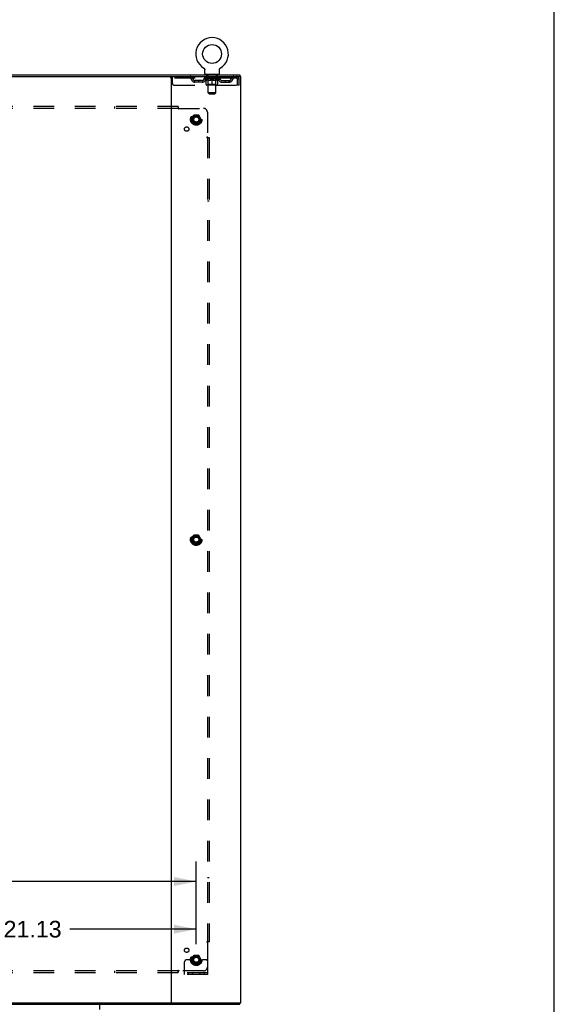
# Model space of a CAD drawing. Header units: inches. Extents: x 0 to 243, y 0 to 157.
# Tile 37 of 37: x 208 to 243, y 56 to 119. Entities that reach past the tile are written whole.
import ezdxf

# ---------------------------------------------------------------- set-up
doc = ezdxf.new("R2010")
doc.units = ezdxf.units.IN
doc.header["$LTSCALE"] = 13.357143
doc.header["$MEASUREMENT"] = 0
doc.linetypes.add('HIDDEN', pattern=[0.2, 0.1, -0.1])
doc.layers.get('0').update_dxf_attribs({"linetype": 'CONTINUOUS'})
for name, color, linetype in [('DEFAULT_2', 8, 'HIDDEN'), ('DIMENSIONS', 7, 'CONTINUOUS'), ('SUBPANEL', 7, 'CONTINUOUS')]:
    doc.layers.add(name, color=color, linetype=linetype)
doc.styles.get("Standard").update_dxf_attribs({"font": 'arial.ttf'})
doc.dimstyles.new('DIMSTYLE_1', dxfattribs={"dimtxt": 1.071429, "dimasz": 1.428571, "dimexe": 0.09, "dimexo": 0.07, "dimgap": 0.0375, "dimtad": 0, "dimtih": 1, "dimtoh": 1, "dimzin": 4, "dimdsep": 46, "dimtxsty": 'Standard', "dimblk": '_FILLED', "dimblk1": '_FILLED', "dimblk2": '_FILLED', "dimcen": 0.09, "dimadec": 3, "dimazin": 1, "dimtfac": 1, "dimtdec": 3, "dimtofl": 0, "dimtmove": 0, "dimatfit": 3, "dimldrblk": '_FILLED', "dimfxl": 0, "dimtolj": 1, "dimtzin": 4, "dimarcsym": 0})

# ---------------------------------------------------------------- blocks, each defined once
blk = doc.blocks.new('_FILLED')
at = {"color": 0, "linetype": 'ByBlock'}
blk.add_solid([(0, 0), (-1, 0.2), (-1, -0.2)], dxfattribs=at)
blk = doc.blocks.new('*D5')
at = {"layer": 'DIMENSIONS', "color": 2, "linetype": 'Continuous'}
for p, q in [((198.62, 59.536), (198.62, 61.798)), ((219.745, 59.536), (219.745, 61.798)), ((198.62, 60.513), (206.774, 60.513)), ((219.745, 60.513), (211.59, 60.513))]:
    blk.add_line(p, q, dxfattribs=at)
at = {"layer": 'DIMENSIONS', "color": 2, "linetype": 'Continuous', "xscale": 1.4285714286, "yscale": 1.4285714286, "zscale": 1.4285714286, "rotation": 180}
blk.add_blockref('_FILLED', (198.62, 60.513), dxfattribs=at)
at = {"layer": 'DIMENSIONS', "color": 2, "linetype": 'Continuous', "xscale": 1.4285714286, "yscale": 1.4285714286, "zscale": 1.4285714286}
blk.add_blockref('_FILLED', (219.745, 60.513), dxfattribs=at)
at = {"layer": 'DIMENSIONS', "color": 2, "linetype": 'Continuous', "insert": (209.182, 61.048), "char_height": 1.0714, "width": 3.74403, "attachment_point": 2, "line_spacing_factor": 0.9}
blk.add_mtext('21.13', dxfattribs=at)
blk = doc.blocks.new('*D6')
at = {"layer": 'DIMENSIONS', "color": 2, "linetype": 'Continuous'}
for p, q in [((177.495, 59.536), (177.495, 64.874)), ((219.745, 59.536), (219.745, 64.874)), ((177.495, 63.589), (200.67, 63.589)), ((219.745, 63.589), (205.485, 63.589))]:
    blk.add_line(p, q, dxfattribs=at)
at = {"layer": 'DIMENSIONS', "color": 2, "linetype": 'Continuous', "xscale": 1.4285714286, "yscale": 1.4285714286, "zscale": 1.4285714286, "rotation": 180}
blk.add_blockref('_FILLED', (177.495, 63.589), dxfattribs=at)
at = {"layer": 'DIMENSIONS', "color": 2, "linetype": 'Continuous', "xscale": 1.4285714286, "yscale": 1.4285714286, "zscale": 1.4285714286}
blk.add_blockref('_FILLED', (219.745, 63.589), dxfattribs=at)
at = {"layer": 'DIMENSIONS', "color": 2, "linetype": 'Continuous', "insert": (203.077, 64.124), "char_height": 1.0714, "width": 3.74403, "attachment_point": 2, "line_spacing_factor": 0.9}
blk.add_mtext('42.25', dxfattribs=at)

msp = doc.modelspace()

# ---------------------------------------------------------------- linework, layer by layer
at = {"color": 7, "linetype": 'Continuous'}
for p, q in [((242.857, 0), (242.857, 157.143)), ((220.229, 116.108), (220.229, 116.108)), ((220.229, 116.108), (220.232, 116.106)), ((220.232, 116.106), (220.235, 116.104)), ((220.235, 116.104), (220.237, 116.103)), ((220.237, 116.103), (220.24, 116.101)), ((220.24, 116.101), (220.244, 116.098)), ((220.244, 116.098), (220.247, 116.095)), ((220.247, 116.095), (220.25, 116.092)), ((220.25, 116.092), (220.253, 116.089)), ((220.253, 116.089), (220.256, 116.086)), ((220.256, 116.086), (220.259, 116.083)), ((220.259, 116.083), (220.262, 116.08)), ((220.262, 116.08), (220.265, 116.076)), ((220.265, 116.076), (220.267, 116.073)), ((220.267, 116.073), (220.27, 116.069)), ((220.27, 116.069), (220.272, 116.066)), ((220.272, 116.066), (220.274, 116.062)), ((220.274, 116.062), (220.276, 116.058)), ((220.276, 116.058), (220.278, 116.054)), ((220.278, 116.054), (220.28, 116.05)), ((220.28, 116.05), (220.282, 116.046)), ((220.282, 116.046), (220.283, 116.042)), ((220.283, 116.042), (220.285, 116.038)), ((220.285, 116.038), (220.286, 116.034)), ((220.29, 116.008), (220.291, 116.004)), ((220.291, 116.004), (220.291, 116)), ((220.291, 115.751), (220.291, 116)), ((221.241, 115.751), (221.241, 116)), ((221.244, 116.03), (221.245, 116.034)), ((221.245, 116.034), (221.247, 116.038)), ((221.247, 116.038), (221.248, 116.042)), ((221.248, 116.042), (221.249, 116.046)), ((221.249, 116.046), (221.251, 116.05)), ((221.251, 116.05), (221.253, 116.054)), ((221.253, 116.054), (221.255, 116.058)), ((221.255, 116.058), (221.257, 116.062)), ((221.257, 116.062), (221.259, 116.066)), ((221.259, 116.066), (221.262, 116.069)), ((221.261, 116.069), (221.264, 116.073)), ((221.264, 116.073), (221.267, 116.076)), ((221.267, 116.076), (221.269, 116.08)), ((221.269, 116.08), (221.272, 116.083)), ((221.272, 116.083), (221.275, 116.086)), ((221.275, 116.086), (221.278, 116.089)), ((221.278, 116.089), (221.281, 116.092)), ((221.281, 116.092), (221.284, 116.095)), ((221.284, 116.095), (221.288, 116.098)), ((221.288, 116.098), (221.291, 116.101)), ((221.291, 116.101), (221.295, 116.103)), ((221.295, 116.103), (221.296, 116.104)), ((221.295, 116.103), (221.296, 116.104)), ((221.296, 116.104), (221.299, 116.106)), ((221.299, 116.106), (221.302, 116.108)), ((221.302, 116.108), (221.302, 116.108)), ((174.672, 115.661), (222.568, 115.661)), ((220.328, 115.691), (220.328, 115.661)), ((221.203, 115.691), (220.328, 115.691)), ((221.203, 115.691), (221.203, 115.661)), ((222.568, 115.661), (222.568, 115.557)), ((174.672, 55.661), (222.568, 55.661)), ((222.568, 55.661), (222.568, 55.765))]:
    msp.add_line(p, q, dxfattribs=at)
at = {"color": 3, "linetype": 'Continuous'}
for p, q in [((174.62, 115.557), (222.62, 115.557)), ((218.12, 115.557), (218.12, 55.765)), ((222.62, 55.765), (222.62, 115.557)), ((174.62, 55.765), (222.62, 55.765)), ((213.496, 55.661), (213.496, 55.321))]:
    msp.add_line(p, q, dxfattribs=at)
at = {"color": 7, "linetype": 'Continuous'}
for points in [[(220.286, 116.034), (220.287, 116.03), (220.288, 116.026), (220.289, 116.021), (220.29, 116.017), (220.29, 116.013), (220.29, 116.008), (220.291, 116.004)], [(221.241, 116), (221.241, 116.004), (221.241, 116.008), (221.241, 116.013), (221.242, 116.017), (221.242, 116.021), (221.243, 116.026), (221.244, 116.03)], [(221.241, 116.004), (221.241, 116.008), (221.241, 116.013), (221.242, 116.017), (221.242, 116.021)]]:
    msp.add_lwpolyline(points, dxfattribs=at)
msp.add_circle((220.766, 117.015), 0.609, dxfattribs=at)
for centre, radius, start, end in [((220.766, 117.015), 1.054, 300.39933, 239.60066), ((220.351, 115.751), 0.06, 180, 270), ((221.181, 115.751), 0.06, 270, 360)]:
    msp.add_arc(centre, radius, start, end, dxfattribs=at)
at = {"layer": 'DEFAULT_2', "color": 8, "linetype": 'HIDDEN'}
for p, q in [((220.235, 116.104), (220.237, 116.103)), ((221.302, 116.108), (221.302, 116.108)), ((218.078, 115.557), (218.078, 115.453)), ((222.349, 115.453), (218.078, 115.453)), ((218.203, 115.12), (218.203, 115.557)), ((219.178, 115.557), (219.178, 115.453)), ((219.651, 115.202), (219.651, 115.306)), ((220.134, 115.306), (219.651, 115.306)), ((220.134, 115.202), (219.651, 115.202)), ((219.901, 115.202), (219.901, 115.306)), ((220.259, 115.416), (220.259, 115.453)), ((221.272, 115.416), (220.259, 115.416)), ((220.387, 115.327), (220.259, 115.416)), ((220.267, 115.448), (220.267, 115.453)), ((220.274, 115.445), (220.274, 115.448)), ((220.274, 115.445), (221.257, 115.445)), ((220.281, 115.445), (220.281, 115.448)), ((220.282, 115.445), (220.282, 115.448)), ((220.29, 115.448), (220.29, 115.453)), ((220.303, 115.445), (220.303, 115.448)), ((220.304, 115.445), (220.304, 115.448)), ((220.327, 115.448), (220.327, 115.453)), ((220.328, 115.453), (220.328, 115.557)), ((220.339, 115.445), (220.339, 115.448)), ((220.341, 115.445), (220.341, 115.448)), ((220.504, 115.448), (220.343, 115.448)), ((220.378, 115.448), (220.378, 115.453)), ((220.379, 115.445), (220.379, 115.448)), ((220.38, 115.445), (220.38, 115.448)), ((220.382, 115.445), (220.382, 115.448)), ((220.387, 115.327), (220.395, 115.327)), ((220.388, 115.445), (220.388, 115.448)), ((220.388, 115.445), (220.388, 115.448)), ((220.39, 115.445), (220.39, 115.448)), ((220.393, 115.445), (220.393, 115.448)), ((220.395, 115.037), (220.395, 115.361)), ((220.397, 115.445), (220.397, 115.448)), ((220.408, 115.445), (220.408, 115.448)), ((220.421, 115.691), (220.421, 115.661)), ((220.422, 115.445), (220.422, 115.448)), ((220.423, 115.445), (220.423, 115.45)), ((220.439, 115.445), (220.439, 115.448)), ((220.44, 115.448), (220.44, 115.453)), ((220.448, 115.445), (220.448, 115.448)), ((220.451, 115.445), (220.451, 115.448)), ((220.456, 115.601), (220.456, 115.681)), ((220.459, 115.445), (220.459, 115.448)), ((220.525, 115.591), (220.466, 115.591)), ((220.468, 115.445), (220.468, 115.451)), ((220.48, 115.445), (220.48, 115.448)), ((220.483, 115.445), (220.483, 115.448)), ((220.504, 115.445), (220.504, 115.448)), ((220.558, 115.448), (220.508, 115.448)), ((220.509, 115.327), (220.653, 115.327)), ((220.513, 115.448), (220.513, 115.453)), ((220.516, 115.039), (220.516, 115.413)), ((220.517, 114.501), (220.517, 115.581)), ((220.518, 115.445), (220.518, 115.448)), ((220.522, 115.445), (220.522, 115.448)), ((220.527, 115.445), (220.527, 115.452)), ((220.53, 115.445), (220.53, 115.448)), ((220.539, 115.445), (220.539, 115.448)), ((220.558, 115.445), (220.558, 115.448)), ((220.618, 115.448), (220.57, 115.448)), ((220.587, 115.445), (220.587, 115.448)), ((220.593, 115.448), (220.593, 115.453)), ((220.595, 115.445), (220.595, 115.448)), ((220.597, 115.445), (220.597, 115.453)), ((220.6, 115.445), (220.6, 115.448)), ((220.606, 115.445), (220.606, 115.448)), ((220.618, 115.445), (220.618, 115.448)), ((220.682, 115.448), (220.639, 115.448)), ((220.649, 115.445), (220.649, 115.448)), ((220.674, 115.448), (220.736, 115.451)), ((220.678, 115.448), (220.678, 115.453)), ((220.678, 115.448), (220.678, 115.453)), ((220.678, 115.453), (220.678, 115.453)), ((220.678, 115.445), (220.678, 115.448)), ((220.681, 115.445), (220.681, 115.448)), ((220.682, 115.445), (220.682, 115.448)), ((220.682, 115.445), (220.682, 115.448)), ((220.71, 115.448), (220.762, 115.448)), ((220.715, 115.445), (220.715, 115.448)), ((220.719, 115.448), (220.719, 115.45)), ((220.736, 115.448), (220.736, 115.451)), ((220.749, 115.445), (220.749, 115.448)), ((220.764, 115.448), (220.763, 115.448)), ((220.763, 115.445), (220.763, 115.448)), ((220.764, 115.445), (220.764, 115.448)), ((220.766, 115.448), (220.766, 115.453)), ((220.766, 115.453), (220.857, 115.448)), ((220.766, 115.007), (220.766, 115.362)), ((220.768, 115.445), (220.768, 115.448)), ((220.768, 115.445), (220.768, 115.448)), ((220.768, 115.448), (220.768, 115.448)), ((220.782, 115.445), (220.782, 115.448)), ((220.782, 115.448), (220.821, 115.448)), ((220.816, 115.445), (220.816, 115.448)), ((220.849, 115.445), (220.849, 115.448)), ((220.849, 115.445), (220.849, 115.448)), ((220.849, 115.448), (220.893, 115.448)), ((220.85, 115.445), (220.85, 115.448)), ((220.853, 115.448), (220.853, 115.453)), ((220.853, 115.453), (220.854, 115.453)), ((220.853, 115.445), (220.853, 115.448)), ((220.854, 115.448), (220.854, 115.453)), ((220.879, 115.327), (221.022, 115.327)), ((220.882, 115.445), (220.882, 115.448)), ((220.914, 115.445), (220.914, 115.448)), ((220.914, 115.448), (220.961, 115.448)), ((220.926, 115.445), (220.926, 115.448)), ((220.932, 115.445), (220.932, 115.448)), ((220.934, 115.445), (220.934, 115.453)), ((220.936, 115.445), (220.936, 115.448)), ((220.939, 115.448), (220.939, 115.453)), ((220.945, 115.445), (220.945, 115.448)), ((220.973, 115.445), (220.973, 115.448)), ((220.973, 115.448), (221.023, 115.448)), ((220.993, 115.445), (220.993, 115.448)), ((221.001, 115.445), (221.001, 115.448)), ((221.005, 115.445), (221.005, 115.452)), ((221.066, 115.591), (221.007, 115.591)), ((221.01, 115.445), (221.01, 115.448)), ((221.013, 115.445), (221.013, 115.448)), ((221.015, 114.501), (221.015, 115.581)), ((221.016, 115.039), (221.016, 115.413)), ((221.019, 115.448), (221.019, 115.453)), ((221.027, 115.445), (221.027, 115.448)), ((221.027, 115.448), (221.188, 115.448)), ((221.049, 115.445), (221.049, 115.448)), ((221.051, 115.445), (221.051, 115.448)), ((221.064, 115.445), (221.064, 115.451)), ((221.073, 115.445), (221.073, 115.448)), ((221.076, 115.601), (221.076, 115.681)), ((221.08, 115.445), (221.08, 115.448)), ((221.083, 115.445), (221.083, 115.448)), ((221.091, 115.448), (221.091, 115.453)), ((221.092, 115.445), (221.092, 115.448)), ((221.108, 115.445), (221.108, 115.45)), ((221.109, 115.445), (221.109, 115.448)), ((221.111, 115.691), (221.111, 115.661)), ((221.123, 115.445), (221.123, 115.448)), ((221.135, 115.445), (221.135, 115.448)), ((221.136, 115.037), (221.136, 115.361)), ((221.136, 115.327), (221.145, 115.327)), ((221.138, 115.445), (221.138, 115.448)), ((221.141, 115.445), (221.141, 115.448)), ((221.144, 115.445), (221.144, 115.448)), ((221.144, 115.445), (221.144, 115.448)), ((221.145, 115.327), (221.272, 115.416)), ((221.149, 115.445), (221.149, 115.448)), ((221.152, 115.445), (221.152, 115.448)), ((221.152, 115.445), (221.152, 115.448)), ((221.153, 115.448), (221.153, 115.453)), ((221.19, 115.445), (221.19, 115.448)), ((221.192, 115.445), (221.192, 115.448)), ((221.203, 115.453), (221.203, 115.557)), ((221.204, 115.448), (221.204, 115.453)), ((221.227, 115.445), (221.227, 115.448)), ((221.228, 115.445), (221.228, 115.448)), ((221.241, 115.448), (221.241, 115.453)), ((221.249, 115.445), (221.249, 115.448)), ((221.25, 115.445), (221.25, 115.448)), ((221.257, 115.445), (221.257, 115.448)), ((221.264, 115.448), (221.264, 115.453)), ((221.272, 115.416), (221.272, 115.453)), ((221.397, 115.306), (221.88, 115.306)), ((221.397, 115.202), (221.88, 115.202)), ((221.63, 115.202), (221.63, 115.306)), ((221.88, 115.202), (221.88, 115.306)), ((222.349, 115.557), (222.349, 115.453)), ((222.382, 115.39), (222.382, 114.995)), ((222.412, 114.995), (222.412, 115.39)), ((222.516, 115.39), (222.412, 115.39)), ((222.516, 114.995), (222.516, 115.39)), ((218.328, 114.995), (222.382, 114.995)), ((221.107, 115.007), (220.425, 115.007)), ((220.516, 115.039), (220.484, 115.007)), ((221.016, 115.039), (220.516, 115.039)), ((221.015, 114.501), (220.517, 114.501)), ((220.577, 114.441), (220.517, 114.501)), ((220.577, 114.441), (220.955, 114.441)), ((220.955, 114.441), (221.015, 114.501)), ((221.016, 115.039), (221.047, 115.007)), ((222.516, 114.995), (222.412, 114.995)), ((219.582, 113.059), (219.427, 112.791)), ((219.427, 112.781), (219.582, 112.514)), ((219.899, 113.064), (219.59, 113.064)), ((220.062, 112.791), (219.908, 113.059)), ((219.908, 112.514), (220.062, 112.781)), ((219.899, 112.509), (219.59, 112.509)), ((219.582, 85.934), (219.427, 85.666)), ((219.899, 85.939), (219.59, 85.939)), ((220.062, 85.666), (219.908, 85.934)), ((219.427, 85.656), (219.582, 85.389)), ((219.899, 85.384), (219.59, 85.384)), ((219.908, 85.389), (220.062, 85.656)), ((219.209, 58.536), (219.12, 58.536)), ((219.33, 58.536), (219.209, 58.536)), ((219.57, 58.536), (219.33, 58.536)), ((219.582, 58.809), (219.427, 58.541)), ((219.427, 58.531), (219.582, 58.264)), ((219.899, 58.814), (219.59, 58.814)), ((220.062, 58.541), (219.908, 58.809)), ((219.908, 58.264), (220.062, 58.531)), ((219.92, 58.536), (220.159, 58.536)), ((220.28, 58.536), (220.159, 58.536)), ((220.37, 58.536), (220.28, 58.536)), ((218.995, 57.588), (218.995, 58.411)), ((219.899, 58.259), (219.59, 58.259)), ((220.495, 57.588), (220.495, 58.411)), ((220.495, 57.692), (218.995, 57.692)), ((220.495, 57.588), (218.995, 57.588)), ((219.242, 57.588), (219.242, 57.692)), ((219.498, 57.588), (219.498, 57.692)), ((219.992, 57.588), (219.992, 57.692)), ((220.248, 57.588), (220.248, 57.692))]:
    msp.add_line(p, q, dxfattribs=at)
for points in [[(220.515, 115.327), (220.495, 115.33), (220.475, 115.335), (220.456, 115.34), (220.436, 115.346), (220.416, 115.353), (220.395, 115.361)], [(220.395, 115.361), (220.415, 115.353), (220.434, 115.346), (220.453, 115.34), (220.472, 115.335), (220.49, 115.33), (220.509, 115.327)], [(220.766, 115.362), (220.745, 115.354), (220.724, 115.346), (220.704, 115.34), (220.684, 115.335), (220.665, 115.33), (220.645, 115.327)], [(220.653, 115.327), (220.671, 115.33), (220.69, 115.335), (220.709, 115.34), (220.727, 115.346), (220.746, 115.353), (220.766, 115.36)], [(220.886, 115.327), (220.866, 115.33), (220.847, 115.335), (220.827, 115.34), (220.807, 115.347), (220.786, 115.354), (220.766, 115.362)], [(220.766, 115.36), (220.785, 115.353), (220.804, 115.346), (220.823, 115.34), (220.842, 115.335), (220.86, 115.33), (220.879, 115.327)], [(221.136, 115.361), (221.116, 115.353), (221.095, 115.346), (221.075, 115.34), (221.056, 115.335), (221.036, 115.33), (221.016, 115.327)], [(221.022, 115.327), (221.041, 115.33), (221.06, 115.335), (221.079, 115.34), (221.098, 115.346), (221.117, 115.353), (221.136, 115.361)], [(222.353, 115.553), (222.351, 115.556), (222.349, 115.557)], [(222.36, 115.444), (222.358, 115.447), (222.356, 115.45), (222.353, 115.452), (222.351, 115.453), (222.349, 115.453)], [(222.353, 115.553), (222.356, 115.548), (222.358, 115.541), (222.36, 115.532), (222.363, 115.521), (222.365, 115.508), (222.368, 115.494), (222.37, 115.479), (222.372, 115.463), (222.375, 115.445), (222.377, 115.427), (222.379, 115.409), (222.382, 115.39)], [(222.36, 115.444), (222.363, 115.439), (222.365, 115.435), (222.368, 115.429), (222.37, 115.424), (222.372, 115.418), (222.375, 115.411), (222.377, 115.404), (222.379, 115.397), (222.382, 115.39)]]:
    msp.add_lwpolyline(points, dxfattribs=at)
for centre, radius in [((219.745, 112.786), 0.372), ((219.745, 112.786), 0.356), ((219.745, 112.786), 0.312), ((219.745, 112.786), 0.204), ((219.745, 112.786), 0.188), ((219.745, 112.786), 0.183), ((219.745, 112.786), 0.165), ((219.745, 85.661), 0.372), ((219.745, 85.661), 0.356), ((219.745, 85.661), 0.312), ((219.745, 85.661), 0.204), ((219.745, 85.661), 0.188), ((219.745, 85.661), 0.183), ((219.745, 85.661), 0.165), ((219.745, 58.536), 0.372), ((219.745, 58.536), 0.356), ((219.745, 58.536), 0.312), ((219.745, 58.536), 0.204), ((219.745, 58.536), 0.188), ((219.745, 58.536), 0.183), ((219.745, 58.536), 0.165)]:
    msp.add_circle(centre, radius, dxfattribs=at)
for centre, radius, start, end in [((218.328, 115.12), 0.125, 180, 270), ((219.362, 115.39), 0.167, 8.07163, 90), ((219.362, 115.391), 0.0625, 7.98631, 90), ((219.651, 115.431), 0.229, 187.98631, 270), ((219.651, 115.431), 0.125, 188.07163, 270), ((220.134, 115.431), 0.125, 270, 351.92837), ((220.134, 115.431), 0.229, 270, 352.01369), ((220.423, 115.39), 0.167, 90, 171.92837), ((220.423, 115.391), 0.0625, 90, 172.01369), ((220.446, 115.681), 0.01, 0, 90), ((220.466, 115.601), 0.01, 180, 270), ((220.484, 115.413), 0.0318, 0, 90), ((220.507, 115.581), 0.01, 0, 90), ((221.025, 115.581), 0.01, 90, 180), ((221.047, 115.413), 0.0318, 90, 180), ((221.066, 115.601), 0.01, 270, 360), ((221.086, 115.681), 0.01, 90, 180), ((221.108, 115.39), 0.167, 8.07163, 90), ((221.109, 115.391), 0.0625, 7.98631, 90), ((221.397, 115.431), 0.229, 187.98631, 270), ((221.397, 115.431), 0.125, 188.07163, 270), ((221.88, 115.431), 0.125, 270, 351.92837), ((221.88, 115.431), 0.229, 270, 352.01369), ((222.169, 115.39), 0.167, 90, 171.92837), ((222.169, 115.391), 0.0625, 90, 172.01369), ((222.349, 115.39), 0.167, 0, 90), ((222.349, 115.39), 0.063, 0, 90), ((220.425, 115.037), 0.0296, 180, 270), ((221.107, 115.037), 0.0296, 270, 360), ((219.436, 112.786), 0.01, 150.01268, 209.98829), ((219.59, 113.054), 0.01, 90.01235, 149.98915), ((219.899, 113.054), 0.01, 30.01204, 89.98872), ((220.054, 112.786), 0.01, 330.01268, 29.98829), ((219.59, 112.519), 0.01, 210.01204, 269.98872), ((219.899, 112.519), 0.01, 270.01235, 329.98915), ((219.59, 85.929), 0.01, 90.01235, 149.98915), ((219.899, 85.929), 0.01, 30.01204, 89.98872), ((219.436, 85.661), 0.01, 150.01268, 209.98829), ((219.59, 85.394), 0.01, 210.01204, 269.98872), ((219.899, 85.394), 0.01, 270.01235, 329.98915), ((220.054, 85.661), 0.01, 330.01268, 29.98829), ((219.12, 58.411), 0.125, 90, 180), ((219.436, 58.536), 0.01, 150.01268, 209.98829), ((219.745, 58.536), 0.175, 180, 360), ((219.59, 58.804), 0.01, 90.01235, 149.98915), ((219.899, 58.804), 0.01, 30.01204, 89.98872), ((220.054, 58.536), 0.01, 330.01268, 29.98829), ((220.37, 58.411), 0.125, 0, 90), ((219.59, 58.269), 0.01, 210.01204, 269.98872), ((219.899, 58.269), 0.01, 270.01235, 329.98915)]:
    msp.add_arc(centre, radius, start, end, dxfattribs=at)
for centre, major_axis, ratio, start_param, end_param in [((220.766, 115.453), (0.506, 0.005), 0.05963, 2.96643, 3.140963), ((220.244, 115.444), (0.158, 0), 0.060556, 0.430652, 1.470503), ((220.766, 115.453), (0.506, 0), 0.060556, -3.141593, -2.96706), ((220.244, 115.438), (0.158, 0.002), 0.05963, 1.376596, 1.469874), ((220.766, 115.453), (0.506, 0.011), 0.05688, 2.791345, 2.965878), ((220.224, 115.444), (0.158, 0.002), 0.05963, 0.25549, 1.295341), ((220.279, 115.444), (0.158, -0.002), 0.05963, 0.605815, 1.645666), ((220.766, 115.453), (0.506, -0.005), 0.05963, -2.96643, -2.791898), ((220.279, 115.438), (0.158, 0), 0.060556, 1.551758, 1.645036), ((220.224, 115.438), (0.158, 0.003), 0.05688, 1.20151, 1.294789), ((220.28, 115.44), (0.131, 0.001), 0.05963, 1.065228, 1.614276), ((220.264, 115.44), (0.131, 0.003), 0.05688, 0.890143, 1.43919), ((220.31, 115.44), (0.131, 0), 0.060556, 1.240391, 1.789438), ((220.766, 115.453), (0.506, 0.015), 0.052395, 2.616403, 2.790936), ((220.221, 115.444), (0.158, 0.003), 0.05688, 0.080405, 1.120256), ((220.329, 115.444), (0.158, -0.003), 0.05688, 0.7809, 1.820751), ((220.766, 115.453), (0.506, -0.011), 0.05688, -2.791345, -2.616812), ((220.329, 115.438), (0.158, -0.002), 0.05963, 1.72692, 1.820198), ((220.221, 115.438), (0.158, 0.005), 0.052395, 1.026568, 1.119847), ((220.264, 115.44), (0.131, 0.004), 0.052395, 0.715201, 1.264248), ((220.355, 115.44), (0.131, -0.001), 0.05963, 1.415553, 1.9646), ((220.766, 115.453), (0.506, 0.02), 0.046319, 2.441654, 2.616187), ((220.392, 115.444), (0.158, -0.005), 0.052395, 0.955842, 1.995693), ((220.766, 115.453), (0.506, -0.015), 0.052395, -2.616403, -2.44187), ((220.235, 115.444), (0.158, 0.005), 0.052395, -0.094537, 0.945314), ((220.392, 115.438), (0.158, -0.003), 0.05688, 1.902006, 1.995284), ((220.235, 115.438), (0.158, 0.006), 0.046319, 0.851819, 0.945098), ((220.278, 115.44), (0.131, 0.005), 0.046319, 0.540452, 1.089499), ((220.412, 115.44), (0.131, -0.003), 0.05688, 1.590638, 2.139686), ((220.766, 115.453), (0.506, 0.024), 0.038841, 2.267123, 2.441656), ((220.467, 115.444), (0.158, -0.006), 0.046319, 1.130591, 2.170442), ((220.264, 115.444), (0.158, 0.006), 0.046319, -0.269286, 0.770565), ((220.766, 115.453), (0.506, -0.02), 0.046319, -2.441654, -2.267121), ((220.467, 115.438), (0.158, -0.005), 0.052395, 2.076947, 2.170226), ((220.264, 115.438), (0.158, 0.007), 0.038841, 0.677289, 0.770567), ((220.308, 115.44), (0.131, 0.006), 0.038841, 0.365921, 0.914969), ((220.479, 115.44), (0.131, -0.004), 0.052395, 1.76558, 2.314627), ((220.766, 115.453), (0.506, 0.027), 0.030195, 2.09281, 2.267343), ((220.551, 115.444), (0.158, -0.007), 0.038841, 1.305122, 2.344973), ((220.309, 115.444), (0.158, 0.007), 0.038841, -0.443817, 0.596034), ((220.766, 115.453), (0.506, -0.024), 0.038841, -2.267123, -2.092591), ((220.551, 115.438), (0.158, -0.006), 0.046319, 2.251696, 2.344975), ((220.309, 115.438), (0.158, 0.008), 0.030195, 0.502975, 0.596254), ((220.351, 115.44), (0.131, 0.007), 0.030195, 0.191608, 0.740655), ((220.556, 115.44), (0.131, -0.005), 0.046319, 1.940329, 2.489376), ((220.368, 115.444), (0.158, 0.008), 0.030195, -0.61813, 0.421721), ((220.766, 115.453), (0.506, 0.029), 0.020645, 1.918687, 2.09322), ((220.641, 115.444), (0.158, -0.008), 0.030195, 1.479435, 2.519286), ((220.766, 115.453), (0.506, -0.027), 0.030195, -2.09281, -1.918277), ((220.641, 115.438), (0.158, -0.007), 0.038841, 2.426227, 2.519505), ((220.368, 115.438), (0.158, 0.009), 0.020645, 0.328852, 0.422131), ((220.407, 115.44), (0.131, 0.007), 0.020645, 0.017485, 0.566532), ((220.638, 115.44), (0.131, -0.006), 0.038841, 2.11486, 2.663907), ((220.439, 115.444), (0.158, 0.009), 0.020645, -0.792253, 0.247598), ((220.766, 115.453), (0.506, 0.03), 0.010478, 1.744704, 1.919237), ((220.735, 115.444), (0.158, -0.009), 0.020645, 1.653558, 2.693409), ((220.766, 115.453), (0.506, -0.029), 0.020645, -1.918687, -1.744154), ((220.735, 115.438), (0.158, -0.008), 0.030195, 2.60054, 2.693819), ((220.439, 115.438), (0.158, 0.009), 0.010478, 0.154869, 0.248148), ((220.474, 115.44), (0.131, 0.008), 0.010478, 6.126688, 6.675735), ((220.725, 115.44), (0.131, -0.007), 0.030195, 2.289173, 2.83822), ((220.52, 115.444), (0.158, 0.009), 0.010478, -0.966236, -0.000846), ((220.83, 115.444), (0.158, -0.009), 0.010478, 1.827541, 2.867392), ((220.766, 115.453), (0.506, -0.03), 0.010478, -1.744704, -1.570171), ((220.83, 115.438), (0.158, -0.009), 0.020645, 2.774664, 2.867942), ((220.813, 115.44), (0.131, -0.007), 0.020645, 2.463296, 3.012344), ((220.701, 115.444), (0.158, 0.009), 0.010478, 0.274201, 1.314052), ((220.632, 115.44), (0.131, 0.008), 0.010478, -0.000298, 0.504314), ((220.608, 115.438), (0.158, 0.009), 0.010478, 0.192946, 0.399283), ((220.766, 115.453), (0.506, 0.03), 0.010478, -1.578586, -1.396888), ((220.923, 115.438), (0.158, -0.009), 0.010478, 2.948646, 3.041925), ((220.899, 115.44), (0.131, -0.008), 0.010478, 2.637279, 3.142076), ((220.796, 115.444), (0.158, 0.009), 0.020645, 0.448184, 1.488034), ((220.719, 115.44), (0.131, 0.007), 0.020645, 0.129249, 0.678296), ((220.701, 115.438), (0.158, 0.009), 0.020645, 0.273651, 0.366929), ((221.012, 115.444), (0.158, -0.009), 0.010478, -3.140747, -2.175357), ((220.766, 115.453), (0.506, 0.029), 0.020645, -1.397439, -1.222906), ((220.766, 115.453), (0.506, -0.03), 0.010478, 1.222355, 1.396888), ((220.89, 115.444), (0.158, 0.008), 0.030195, 0.622307, 1.662158), ((220.806, 115.44), (0.131, 0.007), 0.030195, 0.303372, 0.852419), ((221.057, 115.44), (0.131, -0.008), 0.010478, 2.749043, 3.29809), ((221.092, 115.444), (0.158, -0.009), 0.020645, 2.893995, 3.933846), ((220.796, 115.438), (0.158, 0.008), 0.030195, 0.447774, 0.541052), ((221.092, 115.438), (0.158, -0.009), 0.010478, 2.893445, 2.986723), ((220.766, 115.453), (0.506, 0.027), 0.030195, -1.223315, -1.048783), ((220.766, 115.453), (0.506, -0.029), 0.020645, 1.048373, 1.222906), ((220.981, 115.444), (0.158, 0.007), 0.038841, 0.79662, 1.836471), ((220.893, 115.44), (0.131, 0.006), 0.038841, 0.477686, 1.026733), ((221.124, 115.44), (0.131, -0.007), 0.020645, 2.57506, 3.124108), ((221.163, 115.444), (0.158, -0.008), 0.030195, 2.719872, 3.759723), ((221.064, 115.444), (0.158, 0.006), 0.046319, 0.971151, 2.011002), ((220.89, 115.438), (0.158, 0.007), 0.038841, 0.622087, 0.715366), ((221.163, 115.438), (0.158, -0.009), 0.020645, 2.719462, 2.812741), ((220.766, 115.453), (0.506, 0.024), 0.038841, -1.049002, -0.874469), ((220.766, 115.453), (0.506, -0.027), 0.030195, 0.87425, 1.048783), ((220.976, 115.44), (0.131, 0.005), 0.046319, 0.652216, 1.201263), ((221.139, 115.444), (0.158, 0.005), 0.052395, 1.1459, 2.185751), ((221.18, 115.44), (0.131, -0.007), 0.030195, 2.400937, 2.949985), ((221.222, 115.444), (0.158, -0.007), 0.038841, 2.545558, 3.585409), ((221.052, 115.44), (0.131, 0.004), 0.052395, 0.826965, 1.376012), ((220.981, 115.438), (0.158, 0.006), 0.046319, 0.796618, 0.889896), ((221.222, 115.438), (0.158, -0.008), 0.030195, 2.545339, 2.638617), ((221.202, 115.444), (0.158, 0.003), 0.05688, 1.320842, 2.360692), ((220.766, 115.453), (0.506, 0.02), 0.046319, -0.874471, -0.699939), ((220.766, 115.453), (0.506, -0.024), 0.038841, 0.699936, 0.874469), ((221.267, 115.444), (0.158, -0.006), 0.046319, 2.371028, 3.410879), ((221.224, 115.44), (0.131, -0.006), 0.038841, 2.226624, 2.775671), ((221.252, 115.444), (0.158, 0.002), 0.05963, 1.495927, 2.535778), ((221.12, 115.44), (0.131, 0.003), 0.05688, 1.001907, 1.550954), ((221.297, 115.444), (0.158, -0.005), 0.052395, 2.196279, 3.23613), ((221.064, 115.438), (0.158, 0.005), 0.052395, 0.971367, 1.064645), ((221.253, 115.44), (0.131, -0.005), 0.046319, 2.052093, 2.601141), ((221.288, 115.444), (0.158, 0), 0.060556, 1.671089, 2.71094), ((221.267, 115.438), (0.158, -0.007), 0.038841, 2.371026, 2.464304), ((221.31, 115.444), (0.158, -0.003), 0.05688, 2.021337, 3.061188), ((220.766, 115.453), (0.506, 0.015), 0.052395, -0.699723, -0.52519), ((220.766, 115.453), (0.506, -0.02), 0.046319, 0.525406, 0.699939), ((221.307, 115.444), (0.158, -0.002), 0.05963, 1.846251, 2.886102), ((221.177, 115.44), (0.131, 0.001), 0.05963, 1.176993, 1.72604), ((221.268, 115.44), (0.131, -0.004), 0.052395, 1.877344, 2.426392), ((221.221, 115.44), (0.131, 0), 0.060556, 1.352155, 1.901202), ((221.267, 115.44), (0.131, -0.003), 0.05688, 1.702402, 2.25145), ((221.251, 115.44), (0.131, -0.001), 0.05963, 1.527317, 2.076364), ((221.139, 115.438), (0.158, 0.003), 0.05688, 1.146309, 1.239587), ((221.297, 115.438), (0.158, -0.006), 0.046319, 2.196495, 2.289773), ((220.766, 115.453), (0.506, 0.011), 0.05688, -0.524781, -0.350248), ((220.766, 115.453), (0.506, -0.015), 0.052395, 0.350657, 0.52519), ((221.202, 115.438), (0.158, 0.002), 0.05963, 1.321394, 1.414673), ((221.31, 115.438), (0.158, -0.005), 0.052395, 2.021746, 2.115024), ((220.766, 115.453), (0.506, 0.005), 0.05963, -0.349695, -0.175162), ((220.766, 115.453), (0.506, -0.011), 0.05688, 0.175715, 0.350248), ((221.252, 115.438), (0.158, 0), 0.060556, 1.496556, 1.589835), ((221.307, 115.438), (0.158, -0.003), 0.05688, 1.846804, 1.940083), ((221.288, 115.438), (0.158, -0.002), 0.05963, 1.671719, 1.764997), ((220.766, 115.453), (0.506, 0), 0.060556, -0.174533, 0), ((220.766, 115.453), (0.506, -0.005), 0.05963, 0.000629, 0.175162)]:
    msp.add_ellipse(centre, major_axis=major_axis, ratio=ratio, start_param=start_param, end_param=end_param, dxfattribs=at)
at = {"layer": 'SUBPANEL', "color": 8, "linetype": 'HIDDEN'}
for p, q in [((218.588, 113.63), (178.651, 113.63)), ((218.588, 113.505), (178.651, 113.505)), ((214.463, 113.63), (214.463, 113.505)), ((218.588, 113.63), (218.588, 113.464)), ((218.624, 113.505), (220.213, 113.505)), ((220.463, 113.255), (220.463, 111.665)), ((220.423, 111.63), (220.588, 111.63)), ((220.463, 111.63), (220.463, 59.692)), ((220.482, 111.647), (220.476, 111.653)), ((220.588, 111.63), (220.588, 59.692)), ((220.588, 107.505), (220.463, 107.505)), ((220.588, 63.817), (220.463, 63.817)), ((220.588, 59.692), (220.423, 59.692)), ((220.463, 59.657), (220.463, 58.067)), ((218.588, 57.692), (218.588, 57.858)), ((218.588, 57.817), (178.651, 57.817)), ((218.588, 57.692), (178.651, 57.692)), ((214.463, 57.817), (214.463, 57.692)), ((218.605, 57.799), (218.612, 57.805)), ((220.213, 57.817), (218.624, 57.817))]:
    msp.add_line(p, q, dxfattribs=at)
for points in [[(218.588, 113.543), (218.59, 113.541), (218.592, 113.539), (218.593, 113.537), (218.595, 113.535), (218.596, 113.533), (218.598, 113.532), (218.599, 113.53), (218.601, 113.528), (218.602, 113.527), (218.604, 113.525), (218.605, 113.524)], [(218.588, 113.464), (218.59, 113.465), (218.592, 113.466), (218.594, 113.466), (218.595, 113.467), (218.597, 113.468), (218.598, 113.47), (218.6, 113.471), (218.601, 113.472), (218.603, 113.474), (218.604, 113.476), (218.605, 113.477), (218.607, 113.479), (218.608, 113.481), (218.609, 113.483), (218.611, 113.486), (218.612, 113.488), (218.614, 113.49), (218.615, 113.493), (218.616, 113.495), (218.618, 113.497), (218.619, 113.499), (218.621, 113.501), (218.622, 113.503), (218.624, 113.505)], [(218.605, 113.524), (218.612, 113.517), (218.614, 113.515), (218.616, 113.513), (218.618, 113.512), (218.619, 113.51), (218.621, 113.508), (218.622, 113.506), (218.624, 113.505)], [(220.423, 111.63), (220.423, 111.632), (220.424, 111.633), (220.425, 111.635), (220.426, 111.637), (220.427, 111.638), (220.428, 111.64), (220.429, 111.641), (220.431, 111.643), (220.432, 111.644), (220.434, 111.646), (220.436, 111.647), (220.438, 111.648), (220.44, 111.65), (220.442, 111.651), (220.444, 111.652)], [(220.444, 111.652), (220.449, 111.655), (220.451, 111.657), (220.453, 111.658), (220.456, 111.66), (220.458, 111.661), (220.46, 111.662), (220.462, 111.664), (220.463, 111.665)], [(220.476, 111.653), (220.474, 111.655), (220.472, 111.657), (220.47, 111.659), (220.468, 111.661), (220.466, 111.662), (220.465, 111.664), (220.463, 111.665)], [(220.502, 111.63), (220.5, 111.632), (220.498, 111.633), (220.496, 111.635), (220.494, 111.636), (220.492, 111.638), (220.49, 111.639), (220.488, 111.641), (220.487, 111.642), (220.485, 111.644), (220.484, 111.645), (220.482, 111.647)], [(220.423, 59.692), (220.423, 59.691), (220.424, 59.689), (220.425, 59.687), (220.426, 59.686), (220.427, 59.684), (220.428, 59.683), (220.429, 59.681), (220.431, 59.68), (220.432, 59.678), (220.434, 59.677), (220.436, 59.675), (220.438, 59.674), (220.44, 59.673), (220.442, 59.671), (220.444, 59.67), (220.449, 59.667)], [(220.449, 59.667), (220.451, 59.666), (220.453, 59.664), (220.456, 59.663), (220.458, 59.661), (220.46, 59.66), (220.462, 59.659), (220.463, 59.657)], [(220.482, 59.675), (220.476, 59.669), (220.474, 59.667), (220.472, 59.665), (220.47, 59.663), (220.468, 59.662), (220.466, 59.66), (220.465, 59.658), (220.463, 59.657)], [(220.502, 59.692), (220.5, 59.691), (220.498, 59.689), (220.496, 59.688), (220.494, 59.686), (220.492, 59.685), (220.49, 59.683), (220.488, 59.682), (220.487, 59.68), (220.485, 59.678), (220.484, 59.677), (220.482, 59.675)], [(218.588, 57.858), (218.59, 57.858), (218.592, 57.857), (218.594, 57.856), (218.595, 57.855), (218.597, 57.854), (218.598, 57.853), (218.6, 57.852), (218.601, 57.85), (218.603, 57.848), (218.604, 57.847), (218.605, 57.845), (218.607, 57.843), (218.608, 57.841), (218.609, 57.839), (218.611, 57.837)], [(218.588, 57.779), (218.59, 57.781), (218.592, 57.783), (218.593, 57.785), (218.595, 57.787), (218.596, 57.789), (218.598, 57.791), (218.599, 57.793), (218.601, 57.794), (218.602, 57.796), (218.604, 57.797), (218.605, 57.799)], [(218.611, 57.837), (218.614, 57.832), (218.615, 57.83), (218.616, 57.827), (218.618, 57.825), (218.619, 57.823), (218.621, 57.821), (218.622, 57.819), (218.624, 57.817)], [(218.612, 57.805), (218.614, 57.807), (218.616, 57.809), (218.618, 57.811), (218.619, 57.813), (218.621, 57.814), (218.622, 57.816), (218.624, 57.817)]]:
    msp.add_lwpolyline(points, dxfattribs=at)
for centre, radius in [((219.745, 112.786), 0.25), ((219.126, 112.167), 0.141), ((219.745, 85.661), 0.25), ((219.126, 59.155), 0.141), ((219.745, 58.536), 0.25)]:
    msp.add_circle(centre, radius, dxfattribs=at)
for centre, start, end in [((220.213, 113.255), 0, 90), ((220.213, 58.067), 270, 360)]:
    msp.add_arc(centre, 0.25, start, end, dxfattribs=at)

# ---------------------------------------------------------------- dimensions: what is measured, and where the dimension line sits
at = {"layer": 'DIMENSIONS', "color": 2, "linetype": 'Continuous'}
dim = msp.add_linear_dim(base=(177.495, 63.589), p1=(219.745, 59.466), p2=(177.495, 59.466), angle=180, dimstyle='DIMSTYLE_1', dxfattribs=at)
dim.commit()
dim.dimension.update_dxf_attribs({"geometry": '*D6', "text_midpoint": (203.053, 63.583), "dimtype": 160})
dim = msp.add_linear_dim(base=(219.744659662, 60.512749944), p1=(198.619659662, 61.86846423), p2=(219.744659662, 61.86846423), dimstyle='DIMSTYLE_1', dxfattribs=at)
dim.commit()
dim.dimension.update_dxf_attribs({"geometry": '*D5', "text_midpoint": (209.167940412, 60.506775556), "dimtype": 160})

doc.saveas('drawing.dxf')
